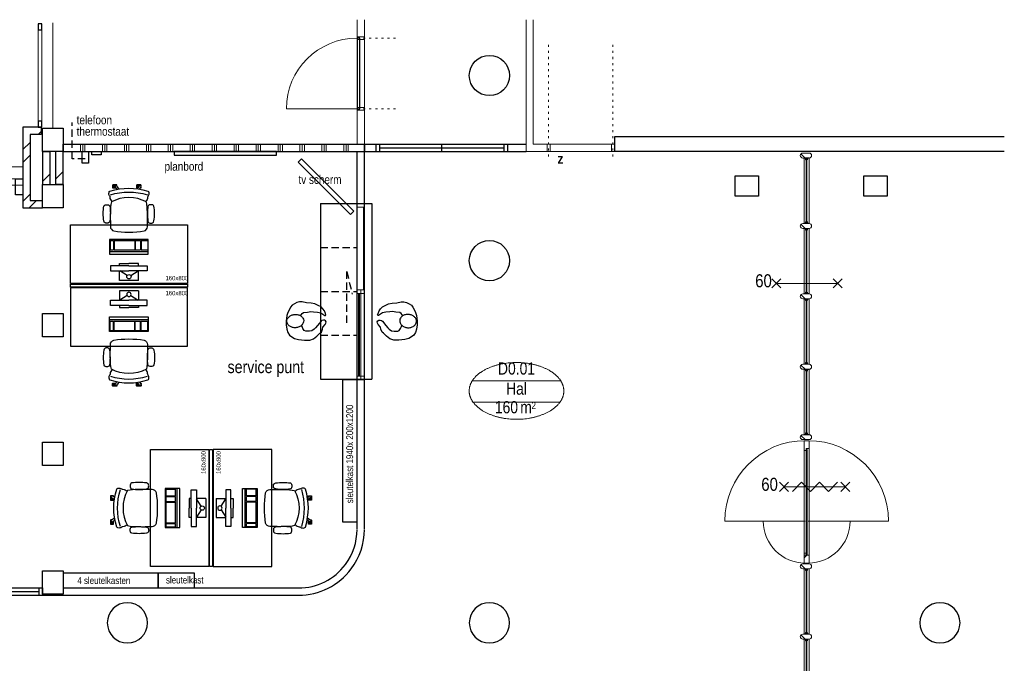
# Model space of a CAD drawing. Header units: millimetres. Extents: x 18442 to 242186, y -49554 to 63508.
# Tile 18 of 175: x 92663 to 106126, y -4501 to 4295. Entities that reach past the tile are written whole.
import ezdxf
from ezdxf.enums import TextEntityAlignment as Align

# ---------------------------------------------------------------- set-up
doc = ezdxf.new("R2010")
doc.units = ezdxf.units.MM
doc.header["$LTSCALE"] = 400
doc.header["$PDMODE"] = 1
doc.header["$PDSIZE"] = 15
for name, pattern in [('HIDDEN', [0.375, 0.25, -0.125]), ('STYLE_01', [0.416641, 0.208282, -0.208359]), ('STYLE_05', [0.208282, 0.069427, -0.138855]), ('STYLE_06', [1.041641, 0.625, -0.208282, 0.069427, -0.138931])]:
    doc.linetypes.add(name, pattern=pattern)
for name, color, linetype in [('-gd', 2, 'Continuous'), ('-ve', 2, 'HIDDEN'), ('inr', 4, 'Continuous'), ('plat', 5, 'Continuous'), ('sona-s008_ip0', 7, 'Continuous'), ('symbol', 1, 'Continuous'), ('timmerwerk-ge', 150, 'Continuous'), ('timmerwerk-ve', 8, 'HIDDEN')]:
    doc.layers.add(name, color=color, linetype=linetype)
for name, color, linetype, lineweight in [('BA-Brandveiligheid', 7, 'Continuous', 15), ('Binnenkozijnen', 140, 'Continuous', 15), ('Buitenkozijnen', 140, 'Continuous', 15), ('Interieur-deur', 43, 'Continuous', 9), ('Interieur-systeemwand glas', 5, 'Continuous', 15), ('Kozijnmerken', 43, 'Continuous', 9), ('Lijn-afbreek', 140, 'STYLE_06', 15), ('Lijn-stramien', 92, 'STYLE_06', 9), ('mat-baksteen', 5, 'Continuous', 25), ('mat-beton (ihwg)', 5, 'Continuous', 25), ('mat-glas-hor', 140, 'Continuous', 15), ('mat-kalkzandsteen', 5, 'Continuous', 25), ('mat-naaldhout', 140, 'Continuous', 15), ('mat-scheidingswand-horizontaal', 5, 'Continuous', 25), ('mat-scheidingswand-vertikaal', 5, 'Continuous', 25), ('None', 7, 'Continuous', 9), ('Ruimtenummers', 92, 'Continuous', 25), ('Tekst', 140, 'Continuous', 15)]:
    doc.layers.add(name, color=color, linetype=linetype, lineweight=lineweight)
doc.layers.get('Kozijnmerken').off()
doc.styles.add('Arial Narrow', font='ARIALN.TTF', dxfattribs={"height": 211.666667})
doc.styles.add('Arial Narrow (bold)', font='ARIALNB.TTF', dxfattribs={"height": 172.861111})

# ---------------------------------------------------------------- blocks, each defined once
blk = doc.blocks.new('Kolom O 550')
at = {"layer": 'mat-beton (ihwg)', "lineweight": 25}
blk.add_circle((0, 0), 275, dxfattribs=at)
blk = doc.blocks.new('*X207')
at = {"layer": 'None', "lineweight": 9}
blk.add_line((-16419, 8330), (-16319, 8430), dxfattribs=at)
blk = doc.blocks.new('*X208')
at = {"layer": 'None', "lineweight": 9}
blk.add_line((-16481, 8975), (-16439, 9017), dxfattribs=at)
blk = doc.blocks.new('*X209')
at = {"layer": 'None', "lineweight": 9}
for p, q in [((-16689, 8767), (-16589, 8867)), ((-16689, 8591), (-16589, 8691)), ((-16689, 8060), (-16589, 8160))]:
    blk.add_line(p, q, dxfattribs=at)
blk = doc.blocks.new('*X210')
at = {"layer": 'None', "lineweight": 9}
blk.add_line((-16602, 7970), (-16502, 8070), dxfattribs=at)
blk = doc.blocks.new('Gevelpui best 1410 (2D)')
at = {"layer": 'Buitenkozijnen', "lineweight": 15}
for p, q in [((-260, 0), (-260, -1410)), ((-260, 0), (-210, 0)), ((-210, 0), (-210, -1410)), ((-260, -1410), (-210, -1410))]:
    blk.add_line(p, q, dxfattribs=at)
at = {"layer": 'Buitenkozijnen', "color": 92, "lineweight": 25}
for points in [[(-260, 0), (-210, 0), (-210, -80), (-260, -80)], [(-260, -1330), (-210, -1330), (-210, -1410), (-260, -1410)]]:
    blk.add_lwpolyline(points, close=True, dxfattribs=at)
at = {"layer": 'None', "color": 43, "linetype": 'Continuous', "lineweight": 9}
blk.add_line((-410, 15), (-410, -1425), dxfattribs=at)
blk = doc.blocks.new('*U324')
at = {"layer": 'Interieur-deur', "color": 140, "linetype": 'Continuous', "lineweight": 15}
blk.add_line((-13083, 9325), (-12119, 9325), dxfattribs=at)
at = {"layer": 'Interieur-deur', "color": 92, "linetype": 'Continuous', "lineweight": 25}
blk.add_lwpolyline([(-12119, 10291), (-12119, 9325), (-12079, 9325), (-12079, 10291)], close=True, dxfattribs=at)
at = {"layer": 'Interieur-deur', "color": 140, "linetype": 'Continuous', "lineweight": 15}
blk.add_arc((-12119, 9325), 966, 90, 180, dxfattribs=at)
at = {"layer": 'Interieur-systeemwand glas', "color": 43, "linetype": 'Continuous', "lineweight": 9}
for points in [[(-12119, 10311), (-12119, 10271), (-12019, 10271), (-12019, 10311)], [(-12119, 9345), (-12119, 9305), (-12019, 9305), (-12019, 9345)]]:
    blk.add_lwpolyline(points, close=True, dxfattribs=at)
at = {"layer": 'Lijn-stramien', "color": 8, "linetype": 'STYLE_05', "lineweight": 5}
for p, q in [((-12119, 10291), (-11543, 10291)), ((-12119, 9325), (-11543, 9325))]:
    blk.add_line(p, q, dxfattribs=at)
at = {"layer": 'None', "linetype": 'Continuous', "lineweight": 5}
for p in [(-12119, 10291), (-12119, 9325)]:
    blk.add_point(p, dxfattribs=at)
blk = doc.blocks.new('*X325')
at = {"layer": 'None', "lineweight": 9}
blk.add_line((-16239, 8368), (-16139, 8468), dxfattribs=at)
blk = doc.blocks.new('Kolom 280x320')
at = {"layer": 'mat-beton (ihwg)', "lineweight": 25}
blk.add_lwpolyline([(-300, 160), (-20, 160), (-20, -160), (-300, -160)], close=True, dxfattribs=at)
at = {"layer": 'None', "color": 92, "linetype": 'Continuous', "lineweight": 5}
blk.add_point((0, 0), dxfattribs=at)
blk = doc.blocks.new('*X336')
at = {"layer": 'None', "lineweight": 9}
for p, q in [((-15900, 8740), (-15900, 8840)), ((-15870, 8740), (-15870, 8840)), ((-15840, 8740), (-15840, 8840)), ((-15600, 8740), (-15600, 8840)), ((-15570, 8740), (-15570, 8840)), ((-15540, 8740), (-15540, 8840)), ((-15300, 8740), (-15300, 8840)), ((-15270, 8740), (-15270, 8840)), ((-15240, 8740), (-15240, 8840)), ((-15000, 8740), (-15000, 8840)), ((-14970, 8740), (-14970, 8840)), ((-14940, 8740), (-14940, 8840)), ((-14700, 8740), (-14700, 8840)), ((-14670, 8740), (-14670, 8840)), ((-14640, 8740), (-14640, 8840)), ((-14400, 8740), (-14400, 8840)), ((-14370, 8740), (-14370, 8840)), ((-14340, 8740), (-14340, 8840)), ((-14100, 8740), (-14100, 8840)), ((-14070, 8740), (-14070, 8840)), ((-14040, 8740), (-14040, 8840)), ((-13800, 8740), (-13800, 8840)), ((-13770, 8740), (-13770, 8840)), ((-13740, 8740), (-13740, 8840)), ((-13500, 8740), (-13500, 8840)), ((-13470, 8740), (-13470, 8840)), ((-13440, 8740), (-13440, 8840)), ((-13200, 8740), (-13200, 8840)), ((-13170, 8740), (-13170, 8840)), ((-13140, 8740), (-13140, 8840)), ((-12900, 8740), (-12900, 8840)), ((-12870, 8740), (-12870, 8840)), ((-12840, 8740), (-12840, 8840)), ((-12600, 8740), (-12600, 8840)), ((-12570, 8740), (-12570, 8840)), ((-12540, 8740), (-12540, 8840)), ((-12300, 8740), (-12300, 8840)), ((-12270, 8740), (-12270, 8840)), ((-12240, 8740), (-12240, 8840))]:
    blk.add_line(p, q, dxfattribs=at)
blk = doc.blocks.new('*U345')
at = {"layer": 'Interieur-systeemwand glas', "color": 43, "linetype": 'Continuous', "lineweight": 9}
blk.add_lwpolyline([(-8640, 8840), (-8640, 8740), (-8600, 8740), (-8600, 8840)], close=True, dxfattribs=at)
at = {"layer": 'Interieur-systeemwand glas', "color": 43, "linetype": 'Continuous', "lineweight": 15}
blk.add_point((-8620, 8840), dxfattribs=at)
blk = doc.blocks.new('*U346')
at = {"layer": 'Interieur-systeemwand glas', "color": 43, "linetype": 'Continuous', "lineweight": 9}
blk.add_lwpolyline([(-9480, 8840), (-9480, 8740), (-9520, 8740), (-9520, 8840)], close=True, dxfattribs=at)
at = {"layer": 'Interieur-systeemwand glas', "color": 43, "linetype": 'Continuous', "lineweight": 15}
blk.add_point((-9500, 8840), dxfattribs=at)
blk = doc.blocks.new('Ruimtenummer UV 50')
at = {"layer": 'Ruimtenummers', "color": 8, "lineweight": 5}
for p, q in [((602, 157), (-602, 157)), ((595, -137), (-595, -137))]:
    blk.add_line(p, q, dxfattribs=at)
blk.add_open_spline([(-323, 354), (-173, 406), (173, 406), (323, 354), (473, 302), (560, 212), (647, 122), (647, 18), (647, -86), (560, -176), (473, -266), (323, -318), (173, -370), (-173, -370), (-323, -318), (-474, -266), (-560, -176), (-647, -86), (-647, 18), (-647, 122), (-560, 212), (-474, 302), (-323, 354)], degree=2, knots=[0, 0, 0, 0.09962, 0.19924, 0.19924, 0.283607, 0.283607, 0.349619, 0.349619, 0.415638, 0.415638, 0.5, 0.5, 0.59962, 0.69924, 0.69924, 0.783607, 0.783607, 0.849619, 0.849619, 0.915638, 0.915638, 1, 1, 1], dxfattribs=at)
at = {"layer": 'Ruimtenummers', "attachment_point": 2, "style": 'Arial Narrow'}
for s, insert, char_height in [(' 2', (220, -133), 96.8), (' m', (104, -122), 165.9)]:
    blk.add_mtext(s, dxfattribs=dict(at, insert=insert, char_height=char_height))
at = {"layer": 'Ruimtenummers', "style": 'Arial Narrow'}
for tag, p in [('Nummer', (0, 407)), ('Naam', (0, 132)), ('Oppervlak', (-138, -122))]:
    blk.add_attdef(tag, text='', height=166, dxfattribs=at).set_placement(p, align=Align.TOP_CENTER)
blk = doc.blocks.new('Kozijnmerk 50')
at = {"layer": 'None', "color": 43, "style": 'Arial Narrow (bold)'}
blk.add_attdef('merk', text='', height=138, dxfattribs=at).set_placement((0, 0), align=Align.MIDDLE_CENTER)
blk = doc.blocks.new('SYMB-CMP4_B2')
for p, q in [((-130, 558), (130, 558)), ((-130, 558), (-130, 428)), ((130, 558), (130, 428)), ((-250, 358), (-250, 428)), ((-250, 428), (0, 428)), ((-25, 492), (-125, 428)), ((250, 428), (0, 428)), ((25, 492), (125, 428)), ((250, 358), (250, 428)), ((0, 358), (-250, 358)), ((-130, 358), (-130, 328)), ((-130, 328), (0, 328)), ((0, 358), (250, 358)), ((130, 328), (0, 328)), ((130, 358), (130, 328)), ((265, 200), (-265, 200)), ((-265, 200), (-265, 0)), ((265, 163), (-265, 163)), ((-167, 142), (-260, 142)), ((-260, 13), (-260, 142)), ((-167, 13), (-167, 142)), ((-88, 142), (-159, 142)), ((-159, 13), (-159, 142)), ((-88, 13), (-88, 142)), ((200, 142), (-82, 142)), ((-82, 13), (-82, 142)), ((200, 13), (200, 142)), ((255, 142), (212, 142)), ((212, 13), (212, 142)), ((255, 13), (255, 142)), ((265, 0), (265, 200)), ((-265, 0), (265, 0)), ((-167, 13), (-260, 13)), ((-88, 13), (-159, 13)), ((200, 13), (-82, 13)), ((255, 13), (212, 13))]:
    blk.add_line(p, q)
blk.add_circle((0, 508), 30)
blk = doc.blocks.new('SONA-S008_B2')
at = {"layer": '-gd'}
blk.add_open_spline([(-253, -510), (-88, -560), (88, -560), (253, -510)], degree=3, dxfattribs=at)
for points in [[(-207, -16), (-79, 5), (80, 5), (207, -16)], [(-325, -126), (-337, -132), (-340, -141), (-343, -154)], [(-278, -126), (-288, -121), (-315, -121), (-325, -126)], [(-261, -154), (-263, -141), (-266, -132), (-278, -126)], [(-253, -272), (-257, -207), (-252, -139), (-253, -74)], [(-253, -74), (-253, -52), (-233, -20), (-207, -16)], [(207, -16), (233, -20), (253, -52), (253, -74)], [(253, -74), (252, -139), (257, -207), (253, -272)], [(261, -154), (263, -141), (266, -132), (278, -126)], [(278, -126), (288, -121), (315, -121), (325, -126)], [(325, -126), (337, -132), (340, -141), (343, -154)], [(-343, -154), (-353, -221), (-352, -288), (-343, -355)], [(-261, -355), (-252, -288), (-250, -221), (-261, -154)], [(261, -355), (252, -288), (250, -221), (261, -154)], [(343, -154), (353, -221), (352, -288), (343, -355)], [(-343, -355), (-341, -363), (-334, -370), (-326, -372)], [(-326, -372), (-310, -376), (-293, -376), (-277, -372)], [(-277, -372), (-270, -370), (-262, -363), (-261, -355)], [(-251, -332), (-253, -332), (-255, -331), (-258, -330)], [(-255, -304), (-254, -304), (-253, -305), (-252, -305)], [(-239, -412), (-253, -366), (-250, -319), (-253, -272)], [(253, -272), (250, -319), (253, -366), (239, -412)], [(257, -323), (255, -324), (253, -324), (251, -325)], [(252, -298), (253, -297), (254, -297), (255, -297)], [(277, -372), (270, -370), (262, -363), (261, -355)], [(326, -372), (310, -376), (293, -376), (277, -372)], [(343, -355), (341, -363), (334, -370), (326, -372)], [(-272, -515), (-274, -534), (-274, -556), (-259, -560)], [(-256, -474), (-255, -489), (-270, -500), (-272, -515)], [(-227, -418), (-247, -437), (-256, -455), (-256, -474)], [(239, -412), (95, -494), (-95, -494), (-239, -412)], [(256, -474), (256, -455), (247, -437), (227, -418)], [(272, -515), (270, -500), (255, -489), (256, -474)], [(259, -560), (274, -556), (274, -534), (272, -515)], [(-259, -560), (-77, -614), (79, -614), (259, -560)], [(-222, -607), (-222, -605), (-221, -603), (-219, -603)], [(-222, -615), (-222, -615), (-222, -607), (-222, -607)], [(-219, -615), (-219, -615), (-222, -615), (-222, -615)], [(-222, -630), (-222, -630), (-222, -618), (-222, -618)], [(-222, -618), (-222, -618), (-199, -618), (-199, -618)], [(-199, -630), (-199, -630), (-222, -630), (-222, -630)], [(-222, -641), (-222, -641), (-222, -633), (-222, -633)], [(-222, -633), (-222, -633), (-219, -633), (-219, -633)], [(-219, -645), (-221, -645), (-222, -643), (-222, -641)], [(-219, -603), (-219, -603), (-192, -603), (-177, -603)], [(-199, -615), (-199, -615), (-219, -615), (-219, -615)], [(-219, -633), (-219, -633), (-199, -633), (-199, -633)], [(-167, -645), (-167, -645), (-219, -645), (-219, -645)], [(-199, -618), (-199, -618), (-199, -615), (-199, -615)], [(-199, -615), (-199, -615), (-187, -615), (-187, -615)], [(-199, -618), (-199, -618), (-189, -618), (-187, -618)], [(-199, -633), (-199, -633), (-199, -630), (-199, -630)], [(-199, -630), (-199, -630), (-187, -630), (-187, -630)], [(-199, -633), (-199, -633), (-187, -633), (-187, -633)], [(-183, -633), (-188, -629), (-190, -621), (-186, -615)], [(-185, -615), (-186, -615), (-187, -615), (-187, -615)], [(-187, -615), (-187, -615), (-187, -616), (-187, -617)], [(-186, -630), (-186, -630), (-187, -630), (-187, -630)], [(-187, -630), (-187, -630), (-187, -633), (-187, -633)], [(-187, -633), (-187, -633), (-185, -633), (-183, -633)], [(-186, -615), (-186, -615), (-176, -603), (-163, -584)], [(-165, -630), (-169, -636), (-177, -638), (-183, -633)], [(-183, -633), (-183, -633), (-183, -633), (-183, -633)], [(-167, -633), (-167, -633), (-166, -633), (-166, -633)], [(-163, -641), (-163, -643), (-165, -645), (-167, -645)], [(-166, -633), (-166, -633), (-163, -633), (-163, -633)], [(-135, -589), (-152, -614), (-165, -630), (-165, -630)], [(-163, -630), (-163, -630), (-163, -630), (-164, -630)], [(-163, -628), (-163, -629), (-163, -630), (-163, -630)], [(-163, -633), (-163, -633), (-163, -641), (-163, -641)], [(106, -607), (106, -605), (108, -603), (110, -603)], [(106, -615), (106, -615), (106, -607), (106, -607)], [(110, -615), (110, -615), (106, -615), (106, -615)], [(106, -630), (106, -630), (106, -618), (106, -618)], [(106, -618), (106, -618), (130, -618), (130, -618)], [(130, -630), (130, -630), (106, -630), (106, -630)], [(106, -641), (106, -641), (106, -633), (106, -633)], [(106, -633), (106, -633), (110, -633), (110, -633)], [(110, -645), (108, -645), (106, -643), (106, -641)], [(110, -603), (110, -603), (116, -603), (123, -603)], [(130, -615), (130, -615), (110, -615), (110, -615)], [(110, -633), (110, -633), (130, -633), (130, -633)], [(162, -644), (162, -644), (110, -645), (110, -645)], [(143, -630), (143, -630), (132, -615), (115, -592)], [(130, -618), (130, -618), (130, -615), (130, -615)], [(130, -615), (130, -615), (131, -615), (132, -615)], [(130, -618), (130, -618), (132, -618), (134, -618)], [(130, -633), (130, -633), (130, -630), (130, -630)], [(130, -630), (130, -630), (142, -630), (142, -630)], [(130, -633), (130, -633), (142, -633), (142, -633)], [(143, -630), (142, -630), (142, -630), (142, -630)], [(142, -630), (142, -630), (142, -633), (142, -633)], [(142, -633), (142, -633), (143, -633), (145, -633)], [(161, -633), (155, -637), (147, -636), (143, -630)], [(144, -587), (156, -604), (164, -615), (164, -615)], [(155, -603), (159, -603), (162, -603), (162, -603)], [(164, -615), (168, -621), (167, -629), (161, -633)], [(161, -633), (161, -633), (161, -633), (161, -633)], [(162, -603), (164, -603), (166, -605), (166, -607)], [(162, -633), (162, -633), (162, -633), (162, -633)], [(162, -633), (162, -633), (166, -633), (166, -633)], [(166, -641), (166, -643), (164, -644), (162, -644)], [(166, -615), (166, -615), (165, -615), (164, -615)], [(166, -630), (166, -630), (165, -630), (164, -630)], [(165, -618), (166, -618), (166, -618), (166, -618)], [(166, -607), (166, -607), (166, -615), (166, -615)], [(166, -618), (166, -618), (166, -619), (166, -620)], [(166, -626), (166, -628), (166, -630), (166, -630)], [(166, -633), (166, -633), (166, -641), (166, -641)]]:
    blk.add_open_spline(points, degree=3)
at = {"layer": 'sona-s008_ip0'}
blk.add_point((0, 0), dxfattribs=at)
blk = doc.blocks.new('symb-ps03_b2')
blk.add_lwpolyline([(82, -334), (93, -323), (110, -305), (120, -285), (121, -231), (122, -184), (116, -150), (104, -98), (91, -52), (69, -25), (58, -13), (50, -1), (49, 8), (59, 13), (76, 9), (115, -1), (145, -17), (172, -41), (196, -78), (221, -122), (236, -169), (250, -232), (266, -290), (270, -325), (267, -365), (252, -399), (235, -433), (213, -457), (181, -475), (141, -499), (103, -517), (27, -533), (-23, -539), (-83, -538), (-130, -528), (-165, -511), (-192, -479), (-218, -448), (-241, -394), (-258, -313), (-262, -242), (-251, -189), (-222, -138), (-185, -93), (-170, -72), (-134, -54), (-107, -46), (-75, -10), (-57, 2), (-38, 7), (-23, 1), (-12, -13), (-11, -28), (-13, -49), (-23, -61), (-75, -115), (-104, -145), (-121, -166), (-138, -200), (-142, -234), (-135, -284), (-123, -302), (-94, -319), (-69, -327), (-52, -333)])
blk.add_lwpolyline([(-75, -413, 0.078796), (-66, -458, 0.088041), (-46, -494, 0.105312), (-14, -518, 0.121926), (19, -526, 0.121926), (52, -517, 0.105312), (82, -490, 0.088041), (100, -454, 0.078796), (106, -408, 0.078796), (98, -363, 0.088041), (77, -328, 0.105312), (46, -303, 0.121926), (13, -296, 0.121926), (-21, -305, 0.105312), (-50, -331, 0.088041), (-69, -368, 0.078796)], format="xyb", close=True)
blk = doc.blocks.new('060min X')
at = {"layer": 'BA-Brandveiligheid', "color": 7, "linetype": 'Continuous', "lineweight": 15}
for p, q in [((-480, 62), (-357, -62)), ((-480, -62), (-357, 62)), ((-418, 0), (418, 0)), ((480, 62), (357, -62)), ((480, -62), (357, 62))]:
    blk.add_line(p, q, dxfattribs=at)
at = {"layer": 'BA-Brandveiligheid', "color": 43, "insert": (-709, 124), "char_height": 177.8, "attachment_point": 1, "style": 'Arial Narrow'}
blk.add_mtext('60', dxfattribs=at)
blk = doc.blocks.new('060min zelfsluitend X')
at = {"layer": 'BA-Brandveiligheid', "color": 7, "linetype": 'Continuous', "lineweight": 15}
for p, q in [((-480, 62), (-357, -62)), ((-480, -62), (-357, 62)), ((480, 62), (357, -62)), ((480, -62), (357, 62))]:
    blk.add_line(p, q, dxfattribs=at)
at = {"layer": 'None', "color": 7, "linetype": 'Continuous', "lineweight": 15}
for p, q in [((-418, 0), (418, 0)), ((-305, -62), (-182, 62)), ((-58, -62), (-182, 62)), ((-58, -62), (65, 62)), ((189, -62), (65, 62)), ((189, -62), (312, 62))]:
    blk.add_line(p, q, dxfattribs=at)
at = {"layer": 'BA-Brandveiligheid', "color": 43, "insert": (-730, 124), "char_height": 177.8, "attachment_point": 1, "style": 'Arial Narrow'}
blk.add_mtext('60', dxfattribs=at)
blk = doc.blocks.new('*X360')
at = {"layer": 'None', "lineweight": 5}
blk.add_line((-24, -24), (34, 34), dxfattribs=at)
blk = doc.blocks.new('houten stijl 67 x 114')
at = {"layer": 'mat-naaldhout', "color": 140, "linetype": 'Continuous', "lineweight": 15, "flags": 128}
blk.add_lwpolyline([(33.5, 0), (33.5, 0, -0.4142136), (0, -33.5), (0, -33.5, -0.4142136), (-33.5, 0), (-33.5, 88), (-33.5, 88, -0.4142136), (0, 121.5), (0, 121.5, -0.4142136), (33.5, 88)], format="xyb", close=True, dxfattribs=at)
at = {"layer": 'mat-naaldhout', "color": 140}
blk.add_blockref('*X360', (0, 0), dxfattribs=at)
blk = doc.blocks.new('*U362')
at = {"layer": 'Binnenkozijnen', "lineweight": 15}
blk.add_lwpolyline([(-6006, 1118), (-6006, 1138), (-5937, 1138), (-5939, 1108), (-5957, 1111)], close=True, dxfattribs=at)
at = {"layer": 'mat-glas-hor', "color": 8, "lineweight": 5}
blk.add_lwpolyline([(-6007, 2078), (-5937, 2078), (-5937, 1205), (-6007, 1205)], close=True, dxfattribs=at)
at = {"layer": 'mat-glas-hor', "color": 140, "lineweight": 15}
blk.add_lwpolyline([(-5977, 2071), (-5967, 2071), (-5967, 1212), (-5977, 1212)], close=True, dxfattribs=at)
at = {"layer": 'mat-naaldhout', "color": 140, "linetype": 'Continuous', "lineweight": 15, "flags": 128}
for points in [[(-5983, 2078), (-6008, 2078), (-6008, 2077, 0.414214), (-6006, 2075), (-5989, 2075, -0.414214), (-5986, 2071), (-5986, 2055, 0.414214), (-5984, 2053), (-5983, 2053)], [(-5962, 2078), (-5937, 2078), (-5937, 2077, -0.414214), (-5939, 2075), (-5956, 2075, 0.414214), (-5959, 2071), (-5959, 2055, -0.414214), (-5961, 2053), (-5962, 2053)], [(-5983, 1205), (-6008, 1205), (-6008, 1206, -0.414214), (-6006, 1208), (-5989, 1208, 0.414214), (-5986, 1212), (-5986, 1228, -0.414214), (-5984, 1230), (-5983, 1230)], [(-5962, 1205), (-5937, 1205), (-5937, 1206, 0.414214), (-5939, 1208), (-5956, 1208, -0.414214), (-5959, 1212), (-5959, 1228, 0.414214), (-5961, 1230), (-5962, 1230)]]:
    blk.add_lwpolyline(points, format="xyb", close=True, dxfattribs=at)
at = {"layer": 'None', "color": 7, "rotation": 270}
for p in [(-6025, 2111), (-6025, 1172)]:
    blk.add_blockref('houten stijl 67 x 114', p, dxfattribs=at)
blk = doc.blocks.new('*X367')
at = {"layer": 'None', "lineweight": 5}
blk.add_line((-6004, 3188), (-5967, 3226), dxfattribs=at)
blk = doc.blocks.new('*U368')
at = {"layer": 'mat-glas-hor', "color": 140, "lineweight": 15}
blk.add_lwpolyline([(-5965, 3231), (-5965, 4669), (-5977, 4669), (-5977, 3231)], close=True, dxfattribs=at)
at = {"layer": 'mat-naaldhout', "color": 140, "linetype": 'Continuous', "lineweight": 15}
for points in [[(-5979, 4681), (-5979, 4656), (-6004, 4656), (-6004, 4790), (-5937, 4790), (-5937, 4681)], [(-5979, 3226), (-5979, 3251), (-6004, 3251), (-6004, 3117), (-5937, 3117), (-5937, 3226)]]:
    blk.add_lwpolyline(points, close=True, dxfattribs=at)
at = {"layer": 'None', "color": 43, "linetype": 'Continuous', "lineweight": 9}
for p, q in [((-7091, 3690), (-5991, 3690)), ((-4851, 3690), (-5951, 3690))]:
    blk.add_line(p, q, dxfattribs=at)
at = {"layer": 'None', "color": 8, "lineweight": 5}
blk.add_lwpolyline([(-6004, 4790), (-5937, 4790), (-5937, 3226), (-6004, 3226)], close=True, dxfattribs=at)
at = {"layer": 'None', "color": 43, "linetype": 'Continuous', "lineweight": 9}
for centre, radius, start, end in [((-5991, 3690), 1100, 90, 180), ((-5951, 3690), 1100, 0, 90), ((-5991, 3690), 573, 180, 270), ((-5951, 3690), 573, 270, 0)]:
    blk.add_arc(centre, radius, start, end, dxfattribs=at)
at = {"layer": 'mat-naaldhout', "color": 140}
blk.add_blockref('*X367', (0, 0), dxfattribs=at)
blk = doc.blocks.new('*U382')
at = {"layer": 'mat-glas-hor', "color": 8, "lineweight": 5}
blk.add_lwpolyline([(-6007, 3040), (-5937, 3040), (-5937, 2145), (-6007, 2145)], close=True, dxfattribs=at)
at = {"layer": 'mat-glas-hor', "color": 140, "lineweight": 15}
blk.add_lwpolyline([(-5977, 3033), (-5967, 3033), (-5967, 2151), (-5977, 2151)], close=True, dxfattribs=at)
at = {"layer": 'mat-naaldhout', "color": 140, "linetype": 'Continuous', "lineweight": 15, "flags": 128}
for points in [[(-5983, 3040), (-6008, 3040), (-6008, 3039, 0.414214), (-6006, 3037), (-5989, 3037, -0.414214), (-5986, 3033), (-5986, 3017, 0.414214), (-5984, 3015), (-5983, 3015)], [(-5962, 3040), (-5937, 3040), (-5937, 3039, -0.414214), (-5939, 3037), (-5956, 3037, 0.414214), (-5959, 3033), (-5959, 3017, -0.414214), (-5961, 3015), (-5962, 3015)], [(-5983, 2145), (-6008, 2145), (-6008, 2146, -0.414214), (-6006, 2148), (-5989, 2148, 0.414214), (-5986, 2151), (-5986, 2168, -0.414214), (-5984, 2170), (-5983, 2170)], [(-5962, 2145), (-5937, 2145), (-5937, 2146, 0.414214), (-5939, 2148), (-5956, 2148, -0.414214), (-5959, 2151), (-5959, 2168, 0.414214), (-5961, 2170), (-5962, 2170)]]:
    blk.add_lwpolyline(points, format="xyb", close=True, dxfattribs=at)
at = {"layer": 'None', "color": 7, "rotation": 270}
for p in [(-6025, 3073), (-6025, 2111)]:
    blk.add_blockref('houten stijl 67 x 114', p, dxfattribs=at)
blk = doc.blocks.new('*U383')
at = {"layer": 'mat-glas-hor', "color": 8, "lineweight": 5}
blk.add_lwpolyline([(-6007, 8653), (-5937, 8653), (-5937, 7758), (-6007, 7758)], close=True, dxfattribs=at)
at = {"layer": 'mat-glas-hor', "color": 140, "lineweight": 15}
blk.add_lwpolyline([(-5977, 8646), (-5967, 8646), (-5967, 7764), (-5977, 7764)], close=True, dxfattribs=at)
at = {"layer": 'mat-naaldhout', "color": 140, "linetype": 'Continuous', "lineweight": 15, "flags": 128}
for points in [[(-5983, 8653), (-6008, 8653), (-6008, 8652, 0.414214), (-6006, 8650), (-5989, 8650, -0.414214), (-5986, 8646), (-5986, 8630, 0.414214), (-5984, 8628), (-5983, 8628)], [(-5962, 8653), (-5937, 8653), (-5937, 8652, -0.414214), (-5939, 8650), (-5956, 8650, 0.414214), (-5959, 8646), (-5959, 8630, -0.414214), (-5961, 8628), (-5962, 8628)], [(-5983, 7758), (-6008, 7758), (-6008, 7759, -0.414214), (-6006, 7761), (-5989, 7761, 0.414214), (-5986, 7764), (-5986, 7781, -0.414214), (-5984, 7783), (-5983, 7783)], [(-5962, 7758), (-5937, 7758), (-5937, 7759, 0.414214), (-5939, 7761), (-5956, 7761, -0.414214), (-5959, 7764), (-5959, 7781, 0.414214), (-5961, 7783), (-5962, 7783)]]:
    blk.add_lwpolyline(points, format="xyb", close=True, dxfattribs=at)
at = {"layer": 'None', "color": 7, "rotation": 270}
for p in [(-6025, 8686), (-6025, 7724)]:
    blk.add_blockref('houten stijl 67 x 114', p, dxfattribs=at)
blk = doc.blocks.new('*U384')
at = {"layer": 'mat-glas-hor', "color": 8, "lineweight": 5}
blk.add_lwpolyline([(-6007, 7691), (-5937, 7691), (-5937, 6796), (-6007, 6796)], close=True, dxfattribs=at)
at = {"layer": 'mat-glas-hor', "color": 140, "lineweight": 15}
blk.add_lwpolyline([(-5977, 7684), (-5967, 7684), (-5967, 6802), (-5977, 6802)], close=True, dxfattribs=at)
at = {"layer": 'mat-naaldhout', "color": 140, "linetype": 'Continuous', "lineweight": 15, "flags": 128}
for points in [[(-5983, 7691), (-6008, 7691), (-6008, 7690, 0.414214), (-6006, 7688), (-5989, 7688, -0.414214), (-5986, 7684), (-5986, 7668, 0.414214), (-5984, 7666), (-5983, 7666)], [(-5962, 7691), (-5937, 7691), (-5937, 7690, -0.414214), (-5939, 7688), (-5956, 7688, 0.414214), (-5959, 7684), (-5959, 7668, -0.414214), (-5961, 7666), (-5962, 7666)], [(-5983, 6796), (-6008, 6796), (-6008, 6797, -0.414214), (-6006, 6799), (-5989, 6799, 0.414214), (-5986, 6802), (-5986, 6819, -0.414214), (-5984, 6821), (-5983, 6821)], [(-5962, 6796), (-5937, 6796), (-5937, 6797, 0.414214), (-5939, 6799), (-5956, 6799, -0.414214), (-5959, 6802), (-5959, 6819, 0.414214), (-5961, 6821), (-5962, 6821)]]:
    blk.add_lwpolyline(points, format="xyb", close=True, dxfattribs=at)
at = {"layer": 'None', "color": 7, "rotation": 270}
for p in [(-6025, 7724), (-6025, 6762)]:
    blk.add_blockref('houten stijl 67 x 114', p, dxfattribs=at)
blk = doc.blocks.new('*U385')
at = {"layer": 'mat-glas-hor', "color": 8, "lineweight": 5}
blk.add_lwpolyline([(-6007, 6729), (-5937, 6729), (-5937, 5834), (-6007, 5834)], close=True, dxfattribs=at)
at = {"layer": 'mat-glas-hor', "color": 140, "lineweight": 15}
blk.add_lwpolyline([(-5977, 6722), (-5967, 6722), (-5967, 5840), (-5977, 5840)], close=True, dxfattribs=at)
at = {"layer": 'mat-naaldhout', "color": 140, "linetype": 'Continuous', "lineweight": 15, "flags": 128}
for points in [[(-5983, 6729), (-6008, 6729), (-6008, 6728, 0.414214), (-6006, 6726), (-5989, 6726, -0.414214), (-5986, 6722), (-5986, 6706, 0.414214), (-5984, 6704), (-5983, 6704)], [(-5962, 6729), (-5937, 6729), (-5937, 6728, -0.414214), (-5939, 6726), (-5956, 6726, 0.414214), (-5959, 6722), (-5959, 6706, -0.414214), (-5961, 6704), (-5962, 6704)], [(-5983, 5834), (-6008, 5834), (-6008, 5835, -0.414214), (-6006, 5837), (-5989, 5837, 0.414214), (-5986, 5840), (-5986, 5857, -0.414214), (-5984, 5859), (-5983, 5859)], [(-5962, 5834), (-5937, 5834), (-5937, 5835, 0.414214), (-5939, 5837), (-5956, 5837, -0.414214), (-5959, 5840), (-5959, 5857, 0.414214), (-5961, 5859), (-5962, 5859)]]:
    blk.add_lwpolyline(points, format="xyb", close=True, dxfattribs=at)
at = {"layer": 'None', "color": 7, "rotation": 270}
for p in [(-6025, 6762), (-6025, 5800)]:
    blk.add_blockref('houten stijl 67 x 114', p, dxfattribs=at)
blk = doc.blocks.new('*U386')
at = {"layer": 'mat-glas-hor', "color": 8, "lineweight": 5}
blk.add_lwpolyline([(-6007, 5767), (-5937, 5767), (-5937, 4872), (-6007, 4872)], close=True, dxfattribs=at)
at = {"layer": 'mat-glas-hor', "color": 140, "lineweight": 15}
blk.add_lwpolyline([(-5977, 5760), (-5967, 5760), (-5967, 4878), (-5977, 4878)], close=True, dxfattribs=at)
at = {"layer": 'mat-naaldhout', "color": 140, "linetype": 'Continuous', "lineweight": 15, "flags": 128}
for points in [[(-5983, 5767), (-6008, 5767), (-6008, 5766, 0.414214), (-6006, 5764), (-5989, 5764, -0.414214), (-5986, 5760), (-5986, 5744, 0.414214), (-5984, 5742), (-5983, 5742)], [(-5962, 5767), (-5937, 5767), (-5937, 5766, -0.414214), (-5939, 5764), (-5956, 5764, 0.414214), (-5959, 5760), (-5959, 5744, -0.414214), (-5961, 5742), (-5962, 5742)], [(-5983, 4872), (-6008, 4872), (-6008, 4873, -0.414214), (-6006, 4875), (-5989, 4875, 0.414214), (-5986, 4878), (-5986, 4895, -0.414214), (-5984, 4897), (-5983, 4897)], [(-5962, 4872), (-5937, 4872), (-5937, 4873, 0.414214), (-5939, 4875), (-5956, 4875, -0.414214), (-5959, 4878), (-5959, 4895, 0.414214), (-5961, 4897), (-5962, 4897)]]:
    blk.add_lwpolyline(points, format="xyb", close=True, dxfattribs=at)
at = {"layer": 'None', "color": 7, "rotation": 270}
for p in [(-6025, 5800), (-6025, 4838)]:
    blk.add_blockref('houten stijl 67 x 114', p, dxfattribs=at)

msp = doc.modelspace()

# ---------------------------------------------------------------- linework, layer by layer
at = {"layer": '-ve'}
for p, q in [((93378.29143, 2394.72183), (93378.29143, 2889.65128)), ((93557.43151, 2394.72183), (93378.29143, 2394.72183)), ((97134.05951, 151.8539), (97134.05951, 855.16964)), ((97134.05951, 855.16964), (97210.01291, 544.88344))]:
    msp.add_line(p, q, dxfattribs=at)
msp.add_lwpolyline([(97275.78489, -2567.12848), (97275.78489, -627.12848), (97075.78489, -627.12848), (97075.78489, -2567.12848)], close=True, dxfattribs=at)
at = {"layer": 'Binnenkozijnen', "color": 8, "linetype": 'Continuous', "lineweight": 5}
msp.add_line((97275.78489, 1781.20485), (97375.78489, 1781.20485), dxfattribs=at)
at = {"layer": 'Binnenkozijnen', "color": 140, "linetype": 'Continuous', "lineweight": 15}
for p, q in [((97363.78489, 1731.20485), (97363.78489, 602.03802)), ((97375.78489, 1731.20485), (97375.78489, 602.03802)), ((97294.78489, 552.03802), (97306.78489, 552.03802)), ((97294.78489, -577.12848), (97294.78489, 552.03802)), ((97306.78489, 552.03802), (97306.78489, -577.12848)), ((97306.78489, -577.12848), (97294.78489, -577.12848))]:
    msp.add_line(p, q, dxfattribs=at)
at = {"layer": 'Binnenkozijnen', "color": 43, "linetype": 'Continuous', "lineweight": 9}
for points in [[(97275.78489, 1781.20485), (97375.78489, 1781.20485), (97375.78489, 1731.20485), (97275.78489, 1731.20485)], [(97275.78489, 602.03802), (97325.78489, 602.03802), (97325.78489, 552.03802), (97275.78489, 552.03802)], [(97275.78489, 552.03802), (97325.78489, 552.03802), (97325.78489, -577.12848), (97275.78489, -577.12848)], [(97325.78489, 602.03802), (97375.78489, 602.03802), (97375.78489, 552.03802), (97325.78489, 552.03802)], [(97275.78489, -577.12848), (97325.78489, -577.12848), (97325.78489, -627.12848), (97275.78489, -627.12848)], [(97325.78489, -577.12848), (97375.78489, -577.12848), (97375.78489, -627.12848), (97325.78489, -627.12848)]]:
    msp.add_lwpolyline(points, close=True, dxfattribs=at)
at = {"layer": 'Buitenkozijnen', "lineweight": 15}
for p, q in [((90530.7849, 2031.61885), (92705.7849, 2031.61885)), ((90730.7849, 2121.61885), (92705.7849, 2121.61885))]:
    msp.add_line(p, q, dxfattribs=at)
at = {"layer": 'Buitenkozijnen', "color": 92, "lineweight": 25}
msp.add_lwpolyline([(92605.7849, 2121.61885), (92705.7849, 2121.61885), (92705.7849, 1901.61885), (92605.7849, 1901.61885)], close=True, dxfattribs=at)
at = {"layer": 'inr'}
for points in [[(94955.7849, 691.61885), (93355.7849, 691.61885), (93355.7849, 1491.61885), (94955.7849, 1491.61885)], [(93355.7849, 681.61885), (94955.7849, 681.61885), (94955.7849, 641.61885), (93355.7849, 641.61885)], [(94955.7849, 631.61885), (93355.7849, 631.61885), (93355.7849, -168.38115), (94955.7849, -168.38115)], [(95249.24815, -1579.27188), (95249.24815, -3179.27188), (94449.24815, -3179.27188), (94449.24815, -1579.27188)], [(95259.24815, -3179.27188), (95259.24815, -1579.27188), (95299.24815, -1579.27188), (95299.24815, -3179.27188)], [(95309.24815, -1579.27188), (95309.24815, -3179.27188), (96109.24815, -3179.27188), (96109.24815, -1579.27188)]]:
    msp.add_lwpolyline(points, close=True, dxfattribs=at)
at = {"layer": 'Interieur-systeemwand glas', "lineweight": 15}
for p, q in [((97275.7849, 4294.59188), (97275.7849, 2591.61885)), ((97375.7849, 4294.59188), (97375.7849, 2591.61885)), ((99585.7849, 2491.61885), (99585.7849, 4294.59188)), ((99685.7849, 2591.61885), (99685.7849, 4294.59188)), ((99685.7849, 2591.61885), (100795.7849, 2591.61885)), ((99585.7849, 2491.61885), (100795.7849, 2491.61885))]:
    msp.add_line(p, q, dxfattribs=at)
at = {"layer": 'Lijn-afbreek', "color": 8, "linetype": 'STYLE_05', "lineweight": 5}
for p, q in [((99894.72553, 2424.11885), (99894.72553, 3956.61885)), ((100774.72553, 2424.11885), (100774.72553, 3956.61885))]:
    msp.add_line(p, q, dxfattribs=at)
at = {"layer": 'mat-baksteen', "lineweight": 25}
for p, q in [((92955.7849, 2826.61885), (92705.7849, 2826.61885)), ((92705.7849, 2826.61885), (92705.7849, 1721.61885)), ((92955.7849, 2726.61885), (92805.7849, 2726.61885)), ((92805.7849, 2726.61885), (92805.7849, 1821.61885)), ((92955.7849, 2826.61885), (92955.7849, 2726.61885)), ((92975.7849, 2491.61885), (92975.7849, 2041.61885)), ((92975.7849, 2491.61885), (93075.7849, 2491.61885)), ((93075.7849, 2491.61885), (93075.7849, 2041.61885)), ((92975.7849, 2041.61885), (93075.7849, 2041.61885)), ((92805.7849, 1821.61885), (92975.7849, 1821.61885)), ((92975.7849, 1721.61885), (92975.7849, 1821.61885)), ((92705.7849, 1721.61885), (92975.7849, 1721.61885))]:
    msp.add_line(p, q, dxfattribs=at)
at = {"layer": 'mat-beton (ihwg)', "lineweight": 25}
for p, q in [((100795.7849, 2691.61885), (100795.7849, 2491.61885)), ((106125.7849, 2691.61885), (100795.7849, 2691.61885)), ((106125.7849, 2491.61885), (100795.7849, 2491.61885))]:
    msp.add_line(p, q, dxfattribs=at)
at = {"layer": 'mat-kalkzandsteen'}
for p, q in [((97275.7849, 2591.61885), (99585.7849, 2591.61885)), ((97375.7849, 2591.61885), (97375.7849, 2491.61885)), ((97530.7849, 2591.61885), (97530.7849, 2491.61885)), ((97580.7849, 2591.61885), (97580.7849, 2491.61885)), ((98430.7849, 2591.61885), (98430.7849, 2491.61885)), ((99280.7849, 2591.61885), (99280.7849, 2491.61885)), ((99330.7849, 2591.61885), (99330.7849, 2491.61885)), ((97275.7849, 2491.61885), (99585.7849, 2491.61885)), ((97580.7849, 2541.61885), (99280.7849, 2541.61885))]:
    msp.add_line(p, q, dxfattribs=at)
at = {"layer": 'mat-kalkzandsteen', "lineweight": 25}
for p, q in [((93255.7849, 2491.61885), (93155.7849, 2491.61885)), ((93155.7849, 2041.61885), (93155.7849, 2491.61885)), ((93255.7849, 2041.61885), (93255.7849, 2491.61885)), ((93255.7849, 2041.61885), (93155.7849, 2041.61885))]:
    msp.add_line(p, q, dxfattribs=at)
at = {"layer": 'mat-scheidingswand-horizontaal', "lineweight": 25}
for p, q in [((93255.7849, 2591.61885), (97375.7849, 2591.61885)), ((93255.7849, 2491.61885), (93255.7849, 2591.61885)), ((93255.7849, 2491.61885), (97275.7849, 2491.61885)), ((90730.7849, -3470.88115), (92975.7849, -3470.88115)), ((92925.7849, -3470.88115), (92925.7849, -3570.88115)), ((92975.7849, -3470.88115), (92975.7849, -3570.88115)), ((93255.7849, -3470.88115), (96475.6315, -3470.88115)), ((90730.7849, -3570.88115), (96475.6315, -3570.88115)), ((92344.7949, -3520.88115), (92925.7849, -3520.88115))]:
    msp.add_line(p, q, dxfattribs=at)
for radius in [900.00123, 800.00123]:
    msp.add_arc((96475.80271, -2670.87994), radius, 269.989100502, 323.209600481, dxfattribs=at)
at = {"layer": 'mat-scheidingswand-vertikaal', "lineweight": 25}
for p, q in [((97375.7849, -2665.19103), (97375.7849, 2591.61885)), ((97275.7849, -2665.19103), (97275.7849, 2491.61885)), ((97475.78489, 1781.20485), (97475.78489, -618.79515))]:
    msp.add_line(p, q, dxfattribs=at)
for radius in [800.00123, 900.00123]:
    msp.add_arc((96475.80271, -2670.87994), radius, 323.209600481, 0.010899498, dxfattribs=at)
at = {"layer": 'None', "color": 8, "linetype": 'STYLE_01', "lineweight": 5}
msp.add_line((93255.7849, 2491.61885), (106125.7849, 2491.61885), dxfattribs=at)
at = {"layer": 'None', "color": 140, "linetype": 'Continuous', "lineweight": 15}
msp.add_line((90730.7849, 2281.61885), (92714.72553, 2281.61885), dxfattribs=at)
at = {"layer": 'timmerwerk-ge'}
for p, q in [((96775.78489, 1781.20485), (96775.78489, -618.79515)), ((96775.78489, 1781.20485), (97475.78489, 1781.20485)), ((96775.78489, -618.79515), (97475.78489, -618.79515))]:
    msp.add_line(p, q, dxfattribs=at)
for points in [[(93517.21011, 2333.3994), (93517.21011, 2491.61885), (93605.05201, 2491.61885), (93605.05201, 2333.3994)], [(93649.23434, 2447.63641), (93649.23434, 2491.61885), (93777.43506, 2491.61885), (93777.43506, 2447.63641)], [(94775.31467, 2441.61885), (96175.31467, 2441.61885), (96175.31467, 2491.61885), (94775.31467, 2491.61885)], [(96471.76111, 2348.70262), (96515.87495, 2392.81646), (97232.26065, 1676.43075), (97188.14682, 1632.31691)], [(97275.78489, -2567.12848), (97275.78489, -627.12848), (97075.78489, -627.12848), (97075.78489, -2567.12848)], [(93255.7849, -3470.88115), (94555.7849, -3470.88115), (94555.7849, -3270.88115), (93255.7849, -3270.88115)], [(95054.7849, -3270.88115), (94555.7849, -3270.88115), (94555.7849, -3470.88115), (95054.7849, -3470.88115)]]:
    msp.add_lwpolyline(points, close=True, dxfattribs=at)
at = {"layer": 'timmerwerk-ve'}
for p, q in [((96775.78489, 1181.20485), (97275.78489, 1181.20485)), ((96775.78489, 581.20485), (97275.78489, 581.20485)), ((96775.78489, -18.79515), (97275.78489, -18.79515)), ((96775.78489, -618.79515), (97275.78489, -618.79515))]:
    msp.add_line(p, q, dxfattribs=at)

# ---------------------------------------------------------------- block references
at = {"layer": 'Buitenkozijnen', "color": 7, "xscale": -1}
msp.add_blockref('Gevelpui best 1410 (2D)', (92705.7849, 4236.61885), dxfattribs=at)
at = {"layer": 'inr', "xscale": -1}
for p, rotation in [((94155.7849, 1391.61885), 180), ((94549.24815, -2379.27188), 270)]:
    msp.add_blockref('SONA-S008_B2', p, dxfattribs=dict(at, rotation=rotation))
at = {"layer": 'inr'}
msp.add_blockref('SONA-S008_B2', (94155.7849, -68.38115), dxfattribs=at)
at = {"layer": 'inr', "rotation": 90}
msp.add_blockref('SONA-S008_B2', (96009.24815, -2379.27188), dxfattribs=at)
at = {"layer": 'Kozijnmerken', "color": 7}
msp.add_blockref('Kozijnmerk 50', (100056.58293, 2394.52177), dxfattribs=at).add_auto_attribs({'merk': 'z'})
at = {"layer": 'mat-baksteen'}
for name in ['*X208', '*X209', '*X207', '*X210']:
    msp.add_blockref(name, (109394.72553, -6248.38115), dxfattribs=at)
at = {"layer": 'mat-beton (ihwg)', "color": 7}
for p in [(99085.7849, 3531.61885), (99085.7849, 1001.61885)]:
    msp.add_blockref('Kolom O 550', p, dxfattribs=at)
at = {"layer": 'mat-beton (ihwg)', "color": 8}
for p, rotation in [((92955.7849, 2651.61885), 180), ((102605.7849, 2181.61885), 90), ((104365.7849, 2181.61885), 90), ((92955.7849, 1881.61885), 180), ((92955.7849, 121.61885), 180), ((92955.7849, -1638.38115), 180)]:
    msp.add_blockref('Kolom 280x320', p, dxfattribs=dict(at, rotation=rotation))
at = {"layer": 'mat-beton (ihwg)', "color": 7, "xscale": -1, "rotation": 270}
for p in [(94135.7849, -3948.38115), (99085.7849, -3948.38115), (105245.7849, -3948.38115)]:
    msp.add_blockref('Kolom O 550', p, dxfattribs=at)
at = {"layer": 'mat-kalkzandsteen'}
msp.add_blockref('*X325', (109394.72553, -6248.38115), dxfattribs=at)
at = {"layer": 'mat-scheidingswand-horizontaal'}
msp.add_blockref('*X336', (109394.72553, -6248.38115), dxfattribs=at)
at = {"layer": 'None', "color": 7}
for name, p in [('*U324', (109394.72553, -6248.38115)), ('*U346', (109394.72553, -6248.38115)), ('*U345', (109394.72553, -6248.38115)), ('*U383', (109394.72553, -6248.38115)), ('*U384', (109394.72553, -6248.38115)), ('*U385', (109394.72553, -6248.38115)), ('*U386', (109394.72553, -6248.38115)), ('*U368', (109394.72553, -6248.38115)), ('060min zelfsluitend X', (103532.88187, -2089.74461)), ('*U382', (109394.72553, -6248.38115)), ('*U362', (109394.72553, -6248.38115))]:
    msp.add_blockref(name, p, dxfattribs=at)
at = {"layer": 'None', "color": 8}
msp.add_blockref('Kolom 280x320', (93275.7849, -3398.38115), dxfattribs=at)
at = {"layer": 'Ruimtenummers'}
msp.add_blockref('Ruimtenummer UV 50', (99456.03192, -796.26927), dxfattribs=at).add_auto_attribs({'Nummer': 'D0.01', 'Naam': 'Hal', 'Oppervlak': '160'})
at = {"layer": 'symbol'}
for p, rotation in [((94155.7849, 1290.13015), 179.9999999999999), ((94650.73685, -2379.27188), 269.9999999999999)]:
    msp.add_blockref('SYMB-CMP4_B2', p, dxfattribs=dict(at, rotation=rotation))
at = {"layer": 'symbol', "xscale": -1}
msp.add_blockref('SYMB-CMP4_B2', (94155.7849, 33.10755), dxfattribs=at)
at = {"layer": 'symbol', "linetype": 'Continuous', "lineweight": 0, "xscale": -1, "rotation": 275.9861084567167}
msp.add_blockref('symb-ps03_b2', (96841.45765, 203.01006), dxfattribs=at)
at = {"layer": 'symbol', "linetype": 'Continuous', "lineweight": 0, "rotation": 84.0138915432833}
msp.add_blockref('symb-ps03_b2', (97563.03971, 203.01006), dxfattribs=at)
at = {"layer": 'symbol', "xscale": -1, "rotation": 90}
msp.add_blockref('SYMB-CMP4_B2', (95907.75945, -2379.27188), dxfattribs=at)
at = {"layer": 'Tekst', "color": 7}
msp.add_blockref('060min X', (103429.18187, 691.61885), dxfattribs=at)

# ---------------------------------------------------------------- texts
at = {"layer": 'plat', "attachment_point": 1, "style": 'Arial Narrow'}
for s, insert, char_height, width in [('telefoon', (93441.94272, 2983.83974), 118.533333, 2188.1622008), ('thermostaat', (93441.94272, 2827.61653), 118.5333333, 2188.1622008), ('planbord', (94643.43578, 2349.14846), 118.533333, 2188.1622008), ('tv scherm', (96474.49466, 2168.83849), 118.533333, 2188.1622008), ('160x800', (94656.36517, 792.77237), 59.266667, 1094.0811004), ('160x800', (94656.36517, 587.93246), 59.266667, 1094.0811004), ('4 sleutelkasten', (93450.66595, -3322.04143), 94.8266667, 1750.5297606), ('sleutelkast', (94663.09181, -3315.0299), 94.8266667, 1750.5297606)]:
    msp.add_mtext(s, dxfattribs=dict(at, insert=insert, char_height=char_height, width=width))
at = {"layer": 'plat', "insert": (95504.7436, -365.84208), "char_height": 169.3333333, "attachment_point": 1, "style": 'Arial Narrow'}
msp.add_mtext('service punt', dxfattribs=at)
at = {"layer": 'plat', "attachment_point": 1, "rotation": 90, "style": 'Arial Narrow'}
for s, insert, char_height, width in [('sleutelkast 1940x 200x1200', (97126.94517, -2313.68335), 94.8266667, 1750.5297606), ('160x800', (95146.91095, -1913.51033), 59.266667, 1094.0811004), ('160x800', (95351.75087, -1913.51033), 59.266667, 1094.0811004)]:
    msp.add_mtext(s, dxfattribs=dict(at, insert=insert, char_height=char_height, width=width))

doc.saveas('drawing.dxf')
